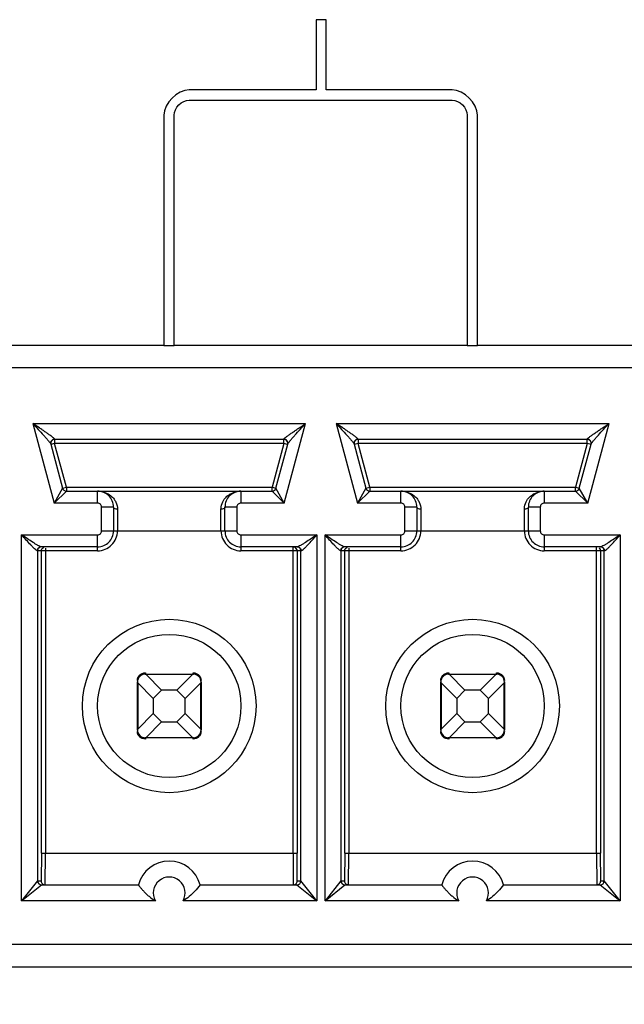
# Model space of a CAD drawing. Header units: inches. Extents: x 0 to 34, y 0 to 22.
# Tile 21 of 124: x 10.02 to 10.244, y 5.296 to 5.661. Entities that reach past the tile are written whole.
import ezdxf

# ---------------------------------------------------------------- set-up
doc = ezdxf.new("R2010")
doc.units = ezdxf.units.IN
doc.header["$LTSCALE"] = 1.87
doc.header["$MEASUREMENT"] = 0
doc.layers.get('0').update_dxf_attribs({"linetype": 'CONTINUOUS'})
doc.layers.add('02___PRT_ALL_AXES', color=7, linetype='CONTINUOUS')
doc.layers.add('DIMENSIONS', color=7, linetype='CONTINUOUS')
doc.styles.get("Standard").update_dxf_attribs({"font": 'txt', "width": 0.8})
doc.dimstyles.new('DIMSTYLE_2', dxfattribs={"dimtxt": 0.125, "dimasz": 0.18, "dimexe": 0.125, "dimexo": 0.0625, "dimgap": 0.09, "dimtad": 0, "dimtih": 1, "dimtoh": 1, "dimdec": 3, "dimlfac": 1.3333333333, "dimzin": 4, "dimdsep": 46, "dimtxsty": 'STANDARD', "dimblk": '_FILLED', "dimblk1": '_FILLED', "dimblk2": '_FILLED', "dimcen": 0.09, "dimadec": 0, "dimazin": 0, "dimtp": 0.001, "dimtm": 0.001, "dimtfac": 1, "dimtdec": 3, "dimtofl": 0, "dimtmove": 0, "dimatfit": 3, "dimldrblk": '_FILLED', "dimfxl": 1, "dimtolj": 1, "dimtzin": 4, "dimarcsym": 0})

# ---------------------------------------------------------------- blocks, each defined once
blk = doc.blocks.new('*D7')
at = {"layer": 'DIMENSIONS', "color": 2, "linetype": 'CONTINUOUS'}
blk.add_line((10.0188810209, 5.2472113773), (10.0188810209, 4.1817363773), dxfattribs=at)
at = {"layer": 'DIMENSIONS', "color": 2, "linetype": 'CONTINUOUS', "insert": (9.9563810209, 4.1192363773), "char_height": 0.125, "width": 1.425, "attachment_point": 3, "rotation": 90, "line_spacing_factor": 0.9}
blk.add_mtext('4.754{\\Ftxt.shx;\\W1.000000;\\H0.125000; }[120.74]', dxfattribs=at)
blk = doc.blocks.new('_FILLED')
at = {"color": 0, "linetype": 'BYBLOCK'}
blk.add_solid([(0, 0), (-1, 0.1736111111), (-1, -0.1736111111)], dxfattribs=at)

msp = doc.modelspace()

# ---------------------------------------------------------------- linework, layer by layer
at = {"color": 7, "linetype": 'CONTINUOUS'}
for p, q in [((10.1333186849, 5.6612509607), (10.1295749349, 5.6612509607)), ((10.1295749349, 5.6612509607), (10.1295749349, 5.6351738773)), ((10.1333186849, 5.6351738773), (10.1333186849, 5.6612509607)), ((10.1295749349, 5.6351738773), (10.0825270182, 5.6351738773)), ((10.1800416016, 5.6351738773), (10.1333186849, 5.6351738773)), ((10.0825270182, 5.6314207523), (10.1800416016, 5.6314207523)), ((10.0731582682, 5.6257947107), (10.0731582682, 5.5402801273)), ((10.0769020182, 5.5402801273), (10.0769020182, 5.6257947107)), ((10.1856666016, 5.6257947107), (10.1856666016, 5.5402801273)), ((10.1894103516, 5.5402801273), (10.1894103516, 5.6257947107)), ((10.0731582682, 5.5402861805), (9.9639311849, 5.5402861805)), ((10.0731582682, 5.5402801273), (10.0769020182, 5.5402801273)), ((10.1856666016, 5.5402861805), (10.0769020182, 5.5402861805)), ((10.1856666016, 5.5402801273), (10.1894103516, 5.5402801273)), ((10.2981343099, 5.5402861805), (10.1894103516, 5.5402861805)), ((10.5097766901, 5.5320361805), (9.7524002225, 5.5320361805)), ((10.0245488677, 5.5113669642), (10.1257133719, 5.5113669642)), ((10.0245488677, 5.5113669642), (10.0324607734, 5.4818393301)), ((10.1178012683, 5.4818393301), (10.1257133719, 5.5113669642)), ((10.1370488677, 5.5113669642), (10.2382133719, 5.5113669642)), ((10.1370488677, 5.5113669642), (10.1449607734, 5.4818393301)), ((10.2303012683, 5.4818393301), (10.2382133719, 5.5113669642)), ((10.0311746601, 5.5037520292), (10.0355661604, 5.4873627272)), ((10.0326406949, 5.5039849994), (10.0312146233, 5.5036028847)), ((10.032640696, 5.5054613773), (10.0326007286, 5.5055806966)), ((10.1176213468, 5.5054613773), (10.0326406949, 5.5054613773)), ((10.0326406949, 5.5054613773), (10.0326406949, 5.5039849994)), ((10.1176213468, 5.5039849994), (10.0326406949, 5.5039849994)), ((10.036992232, 5.4877448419), (10.0326406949, 5.5039849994)), ((10.1176213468, 5.5039849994), (10.1132698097, 5.4877448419)), ((10.1146958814, 5.4873627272), (10.119087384, 5.5037520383)), ((10.1176213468, 5.5039849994), (10.1176213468, 5.5054613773)), ((10.1190474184, 5.5036028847), (10.1176213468, 5.5039849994)), ((10.1176613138, 5.5055806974), (10.1176213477, 5.5054613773)), ((10.1436746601, 5.5037520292), (10.1480661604, 5.4873627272)), ((10.1451406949, 5.5039849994), (10.1437146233, 5.5036028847)), ((10.145140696, 5.5054613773), (10.1451007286, 5.5055806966)), ((10.2301213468, 5.5054613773), (10.1451406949, 5.5054613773)), ((10.1451406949, 5.5054613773), (10.1451406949, 5.5039849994)), ((10.2301213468, 5.5039849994), (10.1451406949, 5.5039849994)), ((10.149492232, 5.4877448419), (10.1451406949, 5.5039849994)), ((10.2301213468, 5.5039849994), (10.2257698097, 5.4877448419)), ((10.2271958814, 5.4873627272), (10.231587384, 5.5037520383)), ((10.2301213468, 5.5039849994), (10.2301213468, 5.5054613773)), ((10.2315474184, 5.5036028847), (10.2301213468, 5.5039849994)), ((10.2301613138, 5.5055806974), (10.2301213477, 5.5054613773)), ((10.0355661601, 5.4873627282), (10.0324607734, 5.4818393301)), ((10.0324607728, 5.4818393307), (10.0369922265, 5.4862684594)), ((10.0355661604, 5.4873627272), (10.036992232, 5.4877448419)), ((10.0369922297, 5.486268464), (10.1132698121, 5.486268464)), ((10.036992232, 5.4877448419), (10.1132698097, 5.4877448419)), ((10.036992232, 5.4877448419), (10.036992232, 5.486268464)), ((10.0485562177, 5.4818393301), (10.0485562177, 5.486268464)), ((10.101705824, 5.486268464), (10.101705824, 5.4818393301)), ((10.1132698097, 5.4877448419), (10.1146958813, 5.4873627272)), ((10.1132698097, 5.486268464), (10.1132698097, 5.4877448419)), ((10.1132698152, 5.4862684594), (10.1178012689, 5.4818393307)), ((10.1178012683, 5.4818393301), (10.1146958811, 5.4873627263)), ((10.1480661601, 5.4873627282), (10.1449607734, 5.4818393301)), ((10.1449607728, 5.4818393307), (10.1494922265, 5.4862684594)), ((10.1480661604, 5.4873627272), (10.149492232, 5.4877448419)), ((10.1494922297, 5.486268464), (10.2257698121, 5.486268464)), ((10.149492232, 5.4877448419), (10.2257698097, 5.4877448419)), ((10.149492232, 5.4877448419), (10.149492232, 5.486268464)), ((10.1610562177, 5.4818393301), (10.1610562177, 5.486268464)), ((10.214205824, 5.486268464), (10.214205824, 5.4818393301)), ((10.2257698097, 5.4877448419), (10.2271958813, 5.4873627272)), ((10.2257698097, 5.486268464), (10.2257698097, 5.4877448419)), ((10.2257698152, 5.4862684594), (10.2303012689, 5.4818393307)), ((10.2303012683, 5.4818393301), (10.2271958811, 5.4873627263)), ((10.0485562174, 5.4818393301), (10.0324607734, 5.4818393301)), ((10.1178012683, 5.4818393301), (10.1017058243, 5.4818393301)), ((10.1610562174, 5.4818393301), (10.1449607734, 5.4818393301)), ((10.2303012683, 5.4818393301), (10.2142058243, 5.4818393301)), ((10.0544617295, 5.4803629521), (10.0500325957, 5.4803629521)), ((10.0500325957, 5.4715046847), (10.0500325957, 5.4803629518)), ((10.0544617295, 5.4803629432), (10.0544617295, 5.4715046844)), ((10.0559381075, 5.4795576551), (10.0559381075, 5.4715046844)), ((10.0943239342, 5.4715046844), (10.0943239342, 5.4795576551)), ((10.1002294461, 5.4803629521), (10.0958003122, 5.4803629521)), ((10.0958003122, 5.4715046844), (10.0958003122, 5.4803629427)), ((10.1002294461, 5.4803629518), (10.1002294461, 5.4715046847)), ((10.1669617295, 5.4803629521), (10.1625325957, 5.4803629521)), ((10.1625325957, 5.4715046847), (10.1625325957, 5.4803629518)), ((10.1669617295, 5.4803629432), (10.1669617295, 5.4715046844)), ((10.1684381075, 5.4795576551), (10.1684381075, 5.4715046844)), ((10.2068239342, 5.4715046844), (10.2068239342, 5.4795576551)), ((10.2127294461, 5.4803629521), (10.2083003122, 5.4803629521)), ((10.2083003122, 5.4715046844), (10.2083003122, 5.4803629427)), ((10.2127294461, 5.4803629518), (10.2127294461, 5.4715046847)), ((10.0500325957, 5.4715046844), (10.1002294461, 5.4715046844)), ((10.1625325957, 5.4715046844), (10.2127294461, 5.4715046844)), ((10.0204006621, 5.4700283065), (10.0485562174, 5.4700283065)), ((10.0204006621, 5.3342015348), (10.0204006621, 5.4700283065)), ((10.0485562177, 5.4641227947), (10.0485562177, 5.4700283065)), ((10.1017058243, 5.4700283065), (10.1298613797, 5.4700283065)), ((10.101705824, 5.4700283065), (10.101705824, 5.4641227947)), ((10.1298613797, 5.4700283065), (10.1298613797, 5.3342015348)), ((10.1329006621, 5.4700283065), (10.1610562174, 5.4700283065)), ((10.1329006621, 5.3342015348), (10.1329006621, 5.4700283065)), ((10.1610562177, 5.4641227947), (10.1610562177, 5.4700283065)), ((10.2142058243, 5.4700283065), (10.2423613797, 5.4700283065)), ((10.214205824, 5.4700283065), (10.214205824, 5.4641227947)), ((10.2423613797, 5.4700283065), (10.2423613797, 5.3342015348)), ((10.0485562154, 5.4641227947), (10.0261868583, 5.4641227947)), ((10.0263060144, 5.4641227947), (10.0263060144, 5.3415834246)), ((10.0485562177, 5.4655991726), (10.0276334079, 5.4655991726)), ((10.0277176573, 5.3519179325), (10.0277176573, 5.4641227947)), ((10.0291939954, 5.4651667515), (10.0291939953, 5.3519181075)), ((10.1226286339, 5.4655991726), (10.101705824, 5.4655991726)), ((10.1240751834, 5.4641227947), (10.1017058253, 5.4641227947)), ((10.1210680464, 5.3519181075), (10.1210680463, 5.4655991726)), ((10.1224547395, 5.4646275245), (10.1225443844, 5.4641227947)), ((10.1225443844, 5.4641227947), (10.1225443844, 5.3519179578)), ((10.1239560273, 5.3415834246), (10.1239560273, 5.4641227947)), ((10.1610562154, 5.4641227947), (10.1386868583, 5.4641227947)), ((10.1388060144, 5.4641227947), (10.1388060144, 5.3415834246)), ((10.1610562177, 5.4655991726), (10.1401334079, 5.4655991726)), ((10.1402176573, 5.3519179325), (10.1402176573, 5.4641227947)), ((10.1416939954, 5.4651667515), (10.1416939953, 5.3519181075)), ((10.2351286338, 5.4655991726), (10.214205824, 5.4655991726)), ((10.2365751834, 5.4641227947), (10.2142058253, 5.4641227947)), ((10.2335680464, 5.3519181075), (10.2335680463, 5.4655991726)), ((10.234603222, 5.4651757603), (10.2349502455, 5.4646395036)), ((10.2349502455, 5.4646395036), (10.2350443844, 5.4641227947)), ((10.2350443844, 5.4641227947), (10.2350443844, 5.3519179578)), ((10.2364560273, 5.3415834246), (10.2364560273, 5.4641227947)), ((10.0661545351, 5.4183512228), (10.0662758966, 5.4183430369)), ((10.0662727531, 5.4188515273), (10.0662727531, 5.4183550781)), ((10.0662727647, 5.4183550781), (10.0839893, 5.4183550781)), ((10.0662758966, 5.4183430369), (10.0665253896, 5.4182260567)), ((10.0837366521, 5.4182260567), (10.0665253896, 5.4182260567)), ((10.07230188, 5.4124495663), (10.0665253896, 5.4182260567)), ((10.0837366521, 5.4182260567), (10.0779601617, 5.4124495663)), ((10.0837366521, 5.4182260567), (10.0839857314, 5.4183429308)), ((10.0839857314, 5.4183429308), (10.0841156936, 5.4183497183)), ((10.0839892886, 5.4183550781), (10.0839892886, 5.4188515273)), ((10.1786545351, 5.4183512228), (10.1787758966, 5.4183430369)), ((10.1787727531, 5.4188515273), (10.1787727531, 5.4183550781)), ((10.1787727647, 5.4183550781), (10.1964893, 5.4183550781)), ((10.1787758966, 5.4183430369), (10.1790253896, 5.4182260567)), ((10.1962366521, 5.4182260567), (10.1790253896, 5.4182260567)), ((10.18480188, 5.4124495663), (10.1790253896, 5.4182260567)), ((10.1962366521, 5.4182260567), (10.1904601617, 5.4124495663)), ((10.1962366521, 5.4182260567), (10.1964857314, 5.4183429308)), ((10.1964857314, 5.4183429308), (10.1966156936, 5.4183497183)), ((10.1964892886, 5.4183550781), (10.1964892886, 5.4188515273)), ((10.0633199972, 5.3976857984), (10.0633199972, 5.4154023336)), ((10.0633321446, 5.415398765), (10.063325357, 5.4155287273)), ((10.0634490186, 5.4151496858), (10.0633321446, 5.415398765)), ((10.0634490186, 5.4151496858), (10.069225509, 5.4093731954)), ((10.0634490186, 5.4151496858), (10.0634490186, 5.3979384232)), ((10.069225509, 5.4093731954), (10.07230188, 5.4124495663)), ((10.0779601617, 5.4124495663), (10.07230188, 5.4124495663)), ((10.0779601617, 5.4124495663), (10.0810365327, 5.4093731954)), ((10.0810365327, 5.4093731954), (10.0868130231, 5.4151496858)), ((10.0869300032, 5.4153991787), (10.0868130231, 5.4151496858)), ((10.0868130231, 5.3979384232), (10.0868130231, 5.4151496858)), ((10.0869381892, 5.4155205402), (10.0869300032, 5.4153991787)), ((10.0869420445, 5.4154023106), (10.0869420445, 5.3976857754)), ((10.1758199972, 5.3976857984), (10.1758199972, 5.4154023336)), ((10.1758321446, 5.415398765), (10.175825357, 5.4155287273)), ((10.1759490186, 5.4151496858), (10.1758321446, 5.415398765)), ((10.1759490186, 5.4151496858), (10.181725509, 5.4093731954)), ((10.1759490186, 5.4151496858), (10.1759490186, 5.3979384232)), ((10.181725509, 5.4093731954), (10.18480188, 5.4124495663)), ((10.1904601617, 5.4124495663), (10.18480188, 5.4124495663)), ((10.1904601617, 5.4124495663), (10.1935365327, 5.4093731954)), ((10.1935365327, 5.4093731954), (10.1993130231, 5.4151496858)), ((10.1994300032, 5.4153991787), (10.1993130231, 5.4151496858)), ((10.1993130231, 5.3979384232), (10.1993130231, 5.4151496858)), ((10.1994381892, 5.4155205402), (10.1994300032, 5.4153991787)), ((10.1994420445, 5.4154023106), (10.1994420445, 5.3976857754)), ((10.069225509, 5.4093731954), (10.069225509, 5.4037149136)), ((10.0810365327, 5.4037149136), (10.0810365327, 5.4093731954)), ((10.181725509, 5.4093731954), (10.181725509, 5.4037149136)), ((10.1935365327, 5.4037149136), (10.1935365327, 5.4093731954)), ((10.069225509, 5.4037149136), (10.0634490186, 5.3979384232)), ((10.07230188, 5.4006385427), (10.069225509, 5.4037149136)), ((10.0810365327, 5.4037149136), (10.0779601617, 5.4006385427)), ((10.0868130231, 5.3979384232), (10.0810365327, 5.4037149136)), ((10.181725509, 5.4037149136), (10.1759490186, 5.3979384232)), ((10.18480188, 5.4006385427), (10.181725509, 5.4037149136)), ((10.1935365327, 5.4037149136), (10.1904601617, 5.4006385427)), ((10.1993130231, 5.3979384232), (10.1935365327, 5.4037149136)), ((10.0633238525, 5.3975675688), (10.0633320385, 5.3976889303)), ((10.0633320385, 5.3976889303), (10.0634490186, 5.3979384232)), ((10.0665253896, 5.3948620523), (10.07230188, 5.4006385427)), ((10.07230188, 5.4006385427), (10.0779601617, 5.4006385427)), ((10.0779601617, 5.4006385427), (10.0837366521, 5.3948620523)), ((10.0868130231, 5.3979384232), (10.0869298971, 5.397689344)), ((10.0869298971, 5.397689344), (10.0869366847, 5.3975593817)), ((10.1758238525, 5.3975675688), (10.1758320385, 5.3976889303)), ((10.1758320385, 5.3976889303), (10.1759490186, 5.3979384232)), ((10.1790253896, 5.3948620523), (10.18480188, 5.4006385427)), ((10.18480188, 5.4006385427), (10.1904601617, 5.4006385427)), ((10.1904601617, 5.4006385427), (10.1962366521, 5.3948620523)), ((10.1993130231, 5.3979384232), (10.1994298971, 5.397689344)), ((10.1994298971, 5.397689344), (10.1994366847, 5.3975593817)), ((10.0662763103, 5.3947451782), (10.0661463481, 5.3947383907)), ((10.083989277, 5.3947330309), (10.0662727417, 5.3947330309)), ((10.0662727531, 5.3947330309), (10.0662727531, 5.3942365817)), ((10.0665253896, 5.3948620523), (10.0662763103, 5.3947451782)), ((10.0665253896, 5.3948620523), (10.0837366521, 5.3948620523)), ((10.0839861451, 5.3947450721), (10.0837366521, 5.3948620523)), ((10.0841075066, 5.3947368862), (10.0839861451, 5.3947450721)), ((10.0839892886, 5.3942365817), (10.0839892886, 5.3947330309)), ((10.1787763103, 5.3947451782), (10.1786463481, 5.3947383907)), ((10.196489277, 5.3947330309), (10.1787727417, 5.3947330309)), ((10.1787727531, 5.3947330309), (10.1787727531, 5.3942365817)), ((10.1790253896, 5.3948620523), (10.1787763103, 5.3947451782)), ((10.1790253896, 5.3948620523), (10.1962366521, 5.3948620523)), ((10.1964861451, 5.3947450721), (10.1962366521, 5.3948620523)), ((10.1966075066, 5.3947368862), (10.1964861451, 5.3947450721)), ((10.1964892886, 5.3942365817), (10.1964892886, 5.3947330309)), ((10.0277176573, 5.3519179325), (10.0276416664, 5.3415834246)), ((10.0277176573, 5.3519180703), (10.1225443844, 5.3519180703)), ((10.0291180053, 5.3401070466), (10.0291939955, 5.3519181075)), ((10.1210680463, 5.3519181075), (10.1211440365, 5.3401070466)), ((10.1226203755, 5.3415834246), (10.1225443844, 5.3519179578)), ((10.1402176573, 5.3519179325), (10.1401416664, 5.3415834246)), ((10.1402176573, 5.3519180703), (10.2350443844, 5.3519180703)), ((10.1416180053, 5.3401070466), (10.1416939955, 5.3519181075)), ((10.2335680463, 5.3519181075), (10.2336440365, 5.3401070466)), ((10.2351203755, 5.3415834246), (10.2350443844, 5.3519179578)), ((10.0204006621, 5.3342015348), (10.0277860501, 5.3401070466)), ((10.02630601, 5.3415832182), (10.0204006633, 5.3342015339)), ((10.0263060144, 5.3415834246), (10.0276416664, 5.3415834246)), ((10.0277827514, 5.3401070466), (10.0636950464, 5.3401070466)), ((10.0865669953, 5.3401070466), (10.1224792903, 5.3401070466)), ((10.1224759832, 5.3401070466), (10.1298613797, 5.3342015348)), ((10.1226203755, 5.3415834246), (10.1239560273, 5.3415834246)), ((10.1298613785, 5.3342015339), (10.1239560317, 5.3415832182)), ((10.1329006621, 5.3342015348), (10.1402860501, 5.3401070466)), ((10.13880601, 5.3415832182), (10.1329006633, 5.3342015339)), ((10.1388060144, 5.3415834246), (10.1401416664, 5.3415834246)), ((10.1402827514, 5.3401070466), (10.1761950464, 5.3401070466)), ((10.1990669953, 5.3401070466), (10.2349792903, 5.3401070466)), ((10.2349759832, 5.3401070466), (10.2423613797, 5.3342015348)), ((10.2351203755, 5.3415834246), (10.2364560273, 5.3415834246)), ((10.2423613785, 5.3342015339), (10.2364560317, 5.3415832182)), ((10.0700166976, 5.3342015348), (10.0204006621, 5.3342015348)), ((10.1298613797, 5.3342015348), (10.0802453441, 5.3342015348)), ((10.1825166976, 5.3342015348), (10.1329006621, 5.3342015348)), ((10.2423613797, 5.3342015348), (10.1927453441, 5.3342015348)), ((10.5097766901, 5.3179613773), (9.5279853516, 5.3179613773))]:
    msp.add_line(p, q, dxfattribs=at)
for centre, radius in [((10.0751310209, 5.4065440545), 0.0321850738), ((10.1876310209, 5.4065440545), 0.0321850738), ((10.0751310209, 5.4065440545), 0.0265748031), ((10.1876310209, 5.4065440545), 0.0265748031)]:
    msp.add_circle(centre, radius, dxfattribs=at)
for centre, radius, start, end in [((10.0326406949, 5.5039849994), 0.001476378, 90.0000001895, 195), ((10.1176213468, 5.5039849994), 0.001476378, 345.0000000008, 90), ((10.1451406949, 5.5039849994), 0.001476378, 90.0000001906, 195), ((10.2301213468, 5.5039849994), 0.001476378, 345.0000000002, 90), ((10.036992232, 5.4877448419), 0.001476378, 194.9999980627, 270), ((10.0485562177, 5.4803629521), 0.0059055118, 359.9999128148, 90.0000000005), ((10.101705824, 5.4803629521), 0.0059055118, 89.9988714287, 180.0000000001), ((10.1132698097, 5.4877448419), 0.001476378, 270, 345.0000019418), ((10.149492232, 5.4877448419), 0.001476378, 194.9999980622, 270), ((10.1610562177, 5.4803629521), 0.0059055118, 359.9999128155, 90), ((10.214205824, 5.4803629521), 0.0059055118, 89.9988714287, 180.0000000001), ((10.2257698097, 5.4877448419), 0.001476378, 270, 345.0000019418), ((10.0485562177, 5.4803629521), 0.0014763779, 359.9999885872, 90.0000114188), ((10.101705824, 5.4803629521), 0.0014763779, 89.9999885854, 180.0000114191), ((10.1610562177, 5.4803629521), 0.0014763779, 359.9999885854, 90.0000114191), ((10.214205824, 5.4803629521), 0.0014763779, 89.9999885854, 180.0000114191), ((10.0485562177, 5.4715046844), 0.0073818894, 269.999982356, 360), ((10.0485562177, 5.4715046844), 0.0014763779, 269.9999885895, 1.14144e-05), ((10.0485562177, 5.4715046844), 0.0059055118, 269.9999999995, 360), ((10.101705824, 5.4715046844), 0.0073818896, 180, 270.0000099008), ((10.101705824, 5.4715046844), 0.0059055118, 180, 270.0000000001), ((10.101705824, 5.4715046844), 0.0014763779, 179.9999885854, 270.0000114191), ((10.1610562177, 5.4715046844), 0.0073818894, 269.999982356, 360), ((10.1610562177, 5.4715046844), 0.0014763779, 269.9999885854, 1.14191e-05), ((10.1610562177, 5.4715046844), 0.0059055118, 269.9999999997, 360), ((10.214205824, 5.4715046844), 0.0073818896, 180, 270.0000099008), ((10.214205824, 5.4715046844), 0.0059055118, 180, 270.0000000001), ((10.214205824, 5.4715046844), 0.0014763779, 179.9999885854, 270.0000114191), ((10.0277819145, 5.4641232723), 0.0014759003, 89.9830087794, 180.0185438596), ((10.0291934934, 5.4641150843), 0.0014828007, 109.8794210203, 119.8335695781), ((10.1210691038, 5.4641253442), 0.0014738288, 19.9214625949, 90.0411086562), ((10.1224801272, 5.4641232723), 0.0014759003, 359.9814561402, 90.016990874), ((10.1402819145, 5.4641232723), 0.0014759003, 89.9830087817, 180.0185438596), ((10.1416934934, 5.4641150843), 0.0014828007, 109.8794210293, 119.8335695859), ((10.2349801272, 5.4641232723), 0.0014759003, 359.9814561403, 90.0169908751), ((10.0662727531, 5.4154023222), 0.0029527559, 90, 179.9997786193), ((10.0839892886, 5.4154023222), 0.0029527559, 0, 89.9997786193), ((10.1787727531, 5.4154023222), 0.0029527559, 90, 179.9997786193), ((10.1964892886, 5.4154023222), 0.0029527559, 0, 89.9997786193), ((10.0662727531, 5.3976857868), 0.0029527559, 180, 269.9997786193), ((10.0839892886, 5.3976857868), 0.0029527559, 270, 359.9997786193), ((10.1787727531, 5.3976857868), 0.0029527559, 180, 269.9997786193), ((10.1964892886, 5.3976857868), 0.0029527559, 270, 359.9997786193), ((10.0751310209, 5.3371542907), 0.0118110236, 14.4775121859, 165.5224878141), ((10.1876310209, 5.3371542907), 0.0118110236, 14.4775121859, 165.5224878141), ((10.0751310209, 5.3371542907), 0.0059054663, 329.9999999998, 209.9999999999), ((10.1876310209, 5.3371542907), 0.0059054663, 330.0000000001, 209.9999999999), ((10.0277824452, 5.3415833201), 0.0014764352, 180.0114326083, 269.9994910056), ((10.0291175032, 5.3415828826), 0.001475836, 179.9789584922, 270.0194926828), ((10.1211445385, 5.3415828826), 0.0014758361, 269.9805084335, 0.0210404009), ((10.1224795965, 5.3415833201), 0.0014764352, 270.0005093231, 359.9885669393), ((10.1402824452, 5.3415833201), 0.0014764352, 180.0114326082, 269.9994910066), ((10.1416175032, 5.3415828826), 0.001475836, 179.9789584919, 270.0194926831), ((10.2336445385, 5.3415828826), 0.0014758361, 269.9805084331, 0.0210404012), ((10.2349795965, 5.3415833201), 0.0014764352, 270.000509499, 359.9885668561)]:
    msp.add_arc(centre, radius, start, end, dxfattribs=at)
for points in [[(10.0825270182, 5.6351738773), (10.0781080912, 5.6351738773), (10.0731582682, 5.6302136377), (10.0731582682, 5.6257947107)], [(10.1894103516, 5.6257947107), (10.1894103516, 5.6302136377), (10.1844605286, 5.6351738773), (10.1800416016, 5.6351738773)], [(10.0769020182, 5.6257947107), (10.0769020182, 5.6284466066), (10.0798751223, 5.6314207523), (10.0825270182, 5.6314207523)], [(10.1800416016, 5.6314207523), (10.1826934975, 5.6314207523), (10.1856666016, 5.6284466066), (10.1856666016, 5.6257947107)]]:
    msp.add_open_spline(points, degree=3, dxfattribs=at)
for points, knots in [([(10.0326007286, 5.5055806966), (10.0325766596, 5.5056525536), (10.0324402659, 5.5058070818), (10.0320516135, 5.5061704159), (10.0313536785, 5.5067020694), (10.0303870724, 5.5074019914), (10.0293005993, 5.5081578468), (10.0281523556, 5.5089430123), (10.0265632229, 5.5100172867), (10.0253573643, 5.5108252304), (10.0245488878, 5.5113668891)], [0, 0, 0, 0, 0.0228811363, 0.0598736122, 0.1623242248, 0.2861061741, 0.4208522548, 0.56172815, 0.7061679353, 1, 1, 1, 1]), ([(10.0245488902, 5.5113668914), (10.0252202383, 5.5106406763), (10.0265420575, 5.5092103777), (10.0281642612, 5.5074393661), (10.0293774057, 5.5060787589), (10.0301773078, 5.5051643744), (10.0307651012, 5.5044094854), (10.0311199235, 5.5039562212), (10.031174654, 5.5037520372)], [0, 0, 0, 0, 0.2935344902, 0.578126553, 0.7125014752, 0.8351304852, 0.9372582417, 1, 1, 1, 1]), ([(10.1176613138, 5.5055806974), (10.1176853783, 5.5056525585), (10.117821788, 5.5058070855), (10.1182104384, 5.5061704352), (10.1189084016, 5.5067020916), (10.1198750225, 5.5074020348), (10.120961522, 5.5081579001), (10.1221097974, 5.5089430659), (10.1236989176, 5.5100174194), (10.1249049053, 5.510825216), (10.125713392, 5.5113668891)], [0, 0, 0, 0, 0.0228814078, 0.0598740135, 0.1623251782, 0.2861072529, 0.4208534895, 0.5617292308, 0.7061687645, 1, 1, 1, 1]), ([(10.119087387, 5.5037520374), (10.1191420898, 5.5039562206), (10.1194969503, 5.504409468), (10.1200847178, 5.5051643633), (10.1208846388, 5.5060787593), (10.1220978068, 5.5074393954), (10.1237200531, 5.5092104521), (10.1250419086, 5.5106407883), (10.1257132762, 5.5113670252)], [0, 0, 0, 0, 0.0627382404, 0.1648643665, 0.2874933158, 0.4218683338, 0.7064621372, 1, 1, 1, 1]), ([(10.1451007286, 5.5055806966), (10.1450766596, 5.5056525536), (10.1449402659, 5.5058070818), (10.1445516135, 5.5061704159), (10.1438536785, 5.5067020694), (10.1428870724, 5.5074019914), (10.1418005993, 5.5081578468), (10.1406523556, 5.5089430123), (10.1390632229, 5.5100172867), (10.1378573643, 5.5108252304), (10.1370488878, 5.5113668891)], [0, 0, 0, 0, 0.0228811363, 0.0598736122, 0.1623242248, 0.2861061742, 0.4208522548, 0.5617281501, 0.7061679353, 1, 1, 1, 1]), ([(10.1370488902, 5.5113668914), (10.1377202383, 5.5106406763), (10.1390420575, 5.5092103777), (10.1406642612, 5.5074393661), (10.1418774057, 5.5060787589), (10.1426773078, 5.5051643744), (10.1432651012, 5.5044094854), (10.1436199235, 5.5039562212), (10.143674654, 5.5037520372)], [0, 0, 0, 0, 0.2935344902, 0.578126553, 0.7125014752, 0.8351304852, 0.9372582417, 1, 1, 1, 1]), ([(10.2301613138, 5.5055806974), (10.2301853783, 5.5056525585), (10.230321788, 5.5058070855), (10.2307104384, 5.5061704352), (10.2314084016, 5.5067020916), (10.2323750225, 5.5074020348), (10.233461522, 5.5081579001), (10.2346097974, 5.5089430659), (10.2361989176, 5.5100174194), (10.2374049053, 5.510825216), (10.238213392, 5.5113668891)], [0, 0, 0, 0, 0.0228814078, 0.0598740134, 0.1623251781, 0.2861072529, 0.4208534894, 0.5617292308, 0.7061687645, 1, 1, 1, 1]), ([(10.231587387, 5.5037520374), (10.2316420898, 5.5039562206), (10.2319969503, 5.504409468), (10.2325847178, 5.5051643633), (10.2333846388, 5.5060787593), (10.2345978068, 5.5074393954), (10.2362200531, 5.5092104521), (10.2375419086, 5.5106407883), (10.2382132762, 5.5113670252)], [0, 0, 0, 0, 0.0627382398, 0.1648643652, 0.2874933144, 0.4218683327, 0.7064621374, 1, 1, 1, 1]), ([(10.0326007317, 5.5055806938), (10.0321669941, 5.5055760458), (10.0312606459, 5.505152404), (10.0310642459, 5.5041640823), (10.0311746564, 5.503752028)], [0, 0, 0, 0, 0.5041682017, 1, 1, 1, 1]), ([(10.1190873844, 5.5037520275), (10.1191977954, 5.5041640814), (10.119001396, 5.5051524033), (10.1180950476, 5.5055760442), (10.11766131, 5.5055806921)], [0, 0, 0, 0, 0.4958316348, 1, 1, 1, 1]), ([(10.1451007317, 5.5055806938), (10.1446669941, 5.5055760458), (10.1437606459, 5.505152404), (10.1435642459, 5.5041640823), (10.1436746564, 5.503752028)], [0, 0, 0, 0, 0.5041682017, 1, 1, 1, 1]), ([(10.2315873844, 5.5037520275), (10.2316977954, 5.5041640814), (10.231501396, 5.5051524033), (10.2305950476, 5.5055760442), (10.23016131, 5.5055806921)], [0, 0, 0, 0, 0.4958316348, 1, 1, 1, 1]), ([(10.0485562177, 5.486268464), (10.0497635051, 5.4862684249), (10.0523025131, 5.4857082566), (10.0543026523, 5.4839565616), (10.0549869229, 5.4828528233)], [0, 0, 0, 0, 0.4817727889, 1, 1, 1, 1]), ([(10.0952755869, 5.4828535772), (10.0959599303, 5.4839571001), (10.0979600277, 5.4857084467), (10.1004988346, 5.4862684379), (10.1017060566, 5.486268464)], [0, 0, 0, 0, 0.5182129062, 1, 1, 1, 1]), ([(10.1610562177, 5.486268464), (10.1622635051, 5.4862684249), (10.1648025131, 5.4857082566), (10.1668026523, 5.4839565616), (10.1674869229, 5.4828528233)], [0, 0, 0, 0, 0.4817727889, 1, 1, 1, 1]), ([(10.2077755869, 5.4828535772), (10.2084599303, 5.4839571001), (10.2104600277, 5.4857084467), (10.2129988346, 5.4862684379), (10.2142060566, 5.486268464)], [0, 0, 0, 0, 0.5182129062, 1, 1, 1, 1]), ([(10.0549869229, 5.4828528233), (10.0551294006, 5.4826230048), (10.0556762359, 5.4816093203), (10.0559380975, 5.4804383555), (10.0559381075, 5.4795576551)], [0, 0, 0, 0, 0.2349060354, 1, 1, 1, 1]), ([(10.0943239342, 5.4795576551), (10.094323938, 5.4798676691), (10.0944106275, 5.4810195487), (10.0948316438, 5.4821377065), (10.0952755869, 5.4828535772)], [0, 0, 0, 0, 0.2690239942, 1, 1, 1, 1]), ([(10.1674869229, 5.4828528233), (10.1676294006, 5.4826230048), (10.1681762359, 5.4816093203), (10.1684380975, 5.4804383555), (10.1684381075, 5.4795576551)], [0, 0, 0, 0, 0.2349060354, 1, 1, 1, 1]), ([(10.2068239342, 5.4795576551), (10.206823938, 5.4798676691), (10.2069106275, 5.4810195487), (10.2073316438, 5.4821377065), (10.2077755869, 5.4828535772)], [0, 0, 0, 0, 0.2690239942, 1, 1, 1, 1]), ([(10.0559381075, 5.4795576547), (10.0557547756, 5.4795576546), (10.0552124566, 5.4796028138), (10.054461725, 5.4799658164), (10.0544617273, 5.4803629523)], [0, 0, 0, 0, 0.3158347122, 1, 1, 1, 1]), ([(10.0958003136, 5.4803629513), (10.0958003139, 5.4802569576), (10.0956548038, 5.4799331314), (10.0950942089, 5.4796307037), (10.0945978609, 5.4795576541), (10.0943239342, 5.4795576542)], [0, 0, 0, 0, 0.1758142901, 0.5456312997, 1, 1, 1, 1]), ([(10.1684381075, 5.4795576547), (10.1682547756, 5.4795576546), (10.1677124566, 5.4796028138), (10.166961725, 5.4799658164), (10.1669617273, 5.4803629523)], [0, 0, 0, 0, 0.3158347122, 1, 1, 1, 1]), ([(10.2083003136, 5.4803629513), (10.2083003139, 5.4802569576), (10.2081548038, 5.4799331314), (10.2075942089, 5.4796307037), (10.2070978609, 5.4795576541), (10.2068239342, 5.4795576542)], [0, 0, 0, 0, 0.1758142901, 0.5456312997, 1, 1, 1, 1]), ([(10.0276334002, 5.4655991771), (10.0274703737, 5.4655991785), (10.027062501, 5.4657832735), (10.0263937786, 5.4661305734), (10.0255514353, 5.4666405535), (10.0242521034, 5.467463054), (10.0225235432, 5.468604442), (10.0211192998, 5.4695462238), (10.0204006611, 5.470028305)], [0, 0, 0, 0, 0.0575207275, 0.1514640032, 0.2695536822, 0.4033195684, 0.6946753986, 1, 1, 1, 1]), ([(10.0261868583, 5.4641227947), (10.0260432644, 5.4641227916), (10.0256990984, 5.4643992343), (10.0251658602, 5.4648569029), (10.0244868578, 5.4655489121), (10.0234475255, 5.4666440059), (10.022077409, 5.4681544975), (10.0209680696, 5.4693938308), (10.0204006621, 5.4700283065)], [0, 0, 0, 0, 0.0519201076, 0.1446430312, 0.2636420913, 0.3983097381, 0.6922330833, 1, 1, 1, 1]), ([(10.1298613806, 5.470028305), (10.1291427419, 5.4695462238), (10.1277384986, 5.468604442), (10.1260099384, 5.467463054), (10.1247106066, 5.4666405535), (10.1238682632, 5.4661305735), (10.1231995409, 5.4657832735), (10.1227916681, 5.4655991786), (10.1226286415, 5.4655991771)], [0, 0, 0, 0, 0.3053246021, 0.596680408, 0.730446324, 0.8485359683, 0.9424792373, 1, 1, 1, 1]), ([(10.1240751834, 5.4641227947), (10.1242187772, 5.4641227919), (10.1245629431, 5.4643992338), (10.1250961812, 5.4648569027), (10.1257751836, 5.4655489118), (10.126814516, 5.4666440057), (10.1281846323, 5.4681544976), (10.1292939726, 5.4693938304), (10.1298613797, 5.4700283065)], [0, 0, 0, 0, 0.0519200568, 0.1446429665, 0.2636420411, 0.3983097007, 0.6922330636, 1, 1, 1, 1]), ([(10.1401334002, 5.4655991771), (10.1399703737, 5.4655991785), (10.139562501, 5.4657832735), (10.1388937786, 5.4661305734), (10.1380514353, 5.4666405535), (10.1367521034, 5.467463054), (10.1350235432, 5.468604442), (10.1336192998, 5.4695462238), (10.1329006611, 5.470028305)], [0, 0, 0, 0, 0.0575207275, 0.1514640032, 0.2695536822, 0.4033195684, 0.6946753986, 1, 1, 1, 1]), ([(10.1386868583, 5.4641227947), (10.1385432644, 5.4641227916), (10.1381990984, 5.4643992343), (10.1376658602, 5.4648569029), (10.1369868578, 5.4655489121), (10.1359475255, 5.4666440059), (10.134577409, 5.4681544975), (10.1334680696, 5.4693938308), (10.1329006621, 5.4700283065)], [0, 0, 0, 0, 0.0519201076, 0.1446430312, 0.2636420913, 0.3983097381, 0.6922330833, 1, 1, 1, 1]), ([(10.2423613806, 5.470028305), (10.2416427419, 5.4695462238), (10.2402384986, 5.468604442), (10.2385099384, 5.467463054), (10.2372106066, 5.4666405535), (10.2363682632, 5.4661305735), (10.2356995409, 5.4657832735), (10.2352916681, 5.4655991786), (10.2351286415, 5.4655991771)], [0, 0, 0, 0, 0.3053246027, 0.5966804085, 0.7304463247, 0.848535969, 0.9424792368, 1, 1, 1, 1]), ([(10.2365751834, 5.4641227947), (10.2367187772, 5.4641227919), (10.2370629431, 5.4643992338), (10.2375961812, 5.4648569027), (10.2382751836, 5.4655489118), (10.239314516, 5.4666440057), (10.2406846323, 5.4681544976), (10.2417939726, 5.4693938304), (10.2423613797, 5.4700283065)], [0, 0, 0, 0, 0.0519200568, 0.1446429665, 0.2636420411, 0.3983097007, 0.6922330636, 1, 1, 1, 1]), ([(10.0276334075, 5.4655991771), (10.0272632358, 5.4655991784), (10.0264882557, 5.4652768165), (10.0261868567, 5.464498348), (10.0261868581, 5.4641227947)], [0, 0, 0, 0, 0.4963916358, 1, 1, 1, 1]), ([(10.0277176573, 5.4641227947), (10.0277176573, 5.4643775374), (10.0278545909, 5.4648959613), (10.0282349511, 5.4652744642), (10.0284558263, 5.4654013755)], [0, 0, 0, 0, 0.5000029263, 1, 1, 1, 1]), ([(10.1226286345, 5.4655991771), (10.1229988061, 5.4655991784), (10.1237737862, 5.4652768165), (10.1240751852, 5.464498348), (10.1240751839, 5.4641227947)], [0, 0, 0, 0, 0.4963916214, 1, 1, 1, 1]), ([(10.1401334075, 5.4655991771), (10.1397632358, 5.4655991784), (10.1389882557, 5.4652768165), (10.1386868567, 5.464498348), (10.1386868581, 5.4641227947)], [0, 0, 0, 0, 0.4963916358, 1, 1, 1, 1]), ([(10.1402176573, 5.4641227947), (10.1402176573, 5.4643775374), (10.1403545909, 5.4648959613), (10.1407349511, 5.4652744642), (10.1409558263, 5.4654013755)], [0, 0, 0, 0, 0.5000029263, 1, 1, 1, 1]), ([(10.2351286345, 5.4655991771), (10.2354988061, 5.4655991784), (10.2362737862, 5.4652768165), (10.2365751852, 5.464498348), (10.2365751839, 5.4641227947)], [0, 0, 0, 0, 0.4963916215, 1, 1, 1, 1]), ([(10.0633199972, 5.4159980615), (10.0633199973, 5.416369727), (10.0634754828, 5.4171250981), (10.0641366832, 5.4180732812), (10.0651174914, 5.4187048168), (10.0658891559, 5.4188515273), (10.0662727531, 5.4188515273)], [0, 0, 0, 0, 0.2460684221, 0.4944159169, 0.7460319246, 1, 1, 1, 1]), ([(10.0839892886, 5.4188515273), (10.0843728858, 5.4188515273), (10.0851445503, 5.4187048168), (10.0861253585, 5.4180732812), (10.0867865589, 5.4171250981), (10.0869420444, 5.416369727), (10.0869420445, 5.4159980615)], [0, 0, 0, 0, 0.2539680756, 0.5055840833, 0.7539315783, 1, 1, 1, 1]), ([(10.0841156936, 5.4183497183), (10.0841199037, 5.4183500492), (10.0841285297, 5.4183505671), (10.0841371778, 5.4183505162), (10.0841415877, 5.4183503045)], [0, 0, 0, 0, 0.4888888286, 1, 1, 1, 1]), ([(10.1758199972, 5.4159980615), (10.1758199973, 5.416369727), (10.1759754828, 5.4171250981), (10.1766366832, 5.4180732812), (10.1776174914, 5.4187048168), (10.1783891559, 5.4188515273), (10.1787727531, 5.4188515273)], [0, 0, 0, 0, 0.2460684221, 0.4944159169, 0.7460319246, 1, 1, 1, 1]), ([(10.1964892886, 5.4188515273), (10.1968728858, 5.4188515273), (10.1976445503, 5.4187048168), (10.1986253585, 5.4180732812), (10.1992865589, 5.4171250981), (10.1994420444, 5.416369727), (10.1994420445, 5.4159980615)], [0, 0, 0, 0, 0.2539680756, 0.5055840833, 0.7539315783, 1, 1, 1, 1]), ([(10.1966156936, 5.4183497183), (10.1966199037, 5.4183500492), (10.1966285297, 5.4183505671), (10.1966371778, 5.4183505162), (10.1966415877, 5.4183503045)], [0, 0, 0, 0, 0.4888888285, 1, 1, 1, 1]), ([(10.063325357, 5.4155287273), (10.0633250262, 5.4155329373), (10.0633245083, 5.4155415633), (10.0633245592, 5.4155502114), (10.0633247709, 5.4155546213)], [0, 0, 0, 0, 0.4888888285, 1, 1, 1, 1]), ([(10.175825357, 5.4155287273), (10.1758250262, 5.4155329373), (10.1758245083, 5.4155415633), (10.1758245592, 5.4155502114), (10.1758247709, 5.4155546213)], [0, 0, 0, 0, 0.4888888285, 1, 1, 1, 1]), ([(10.0869366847, 5.3975593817), (10.0869370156, 5.3975551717), (10.0869375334, 5.3975465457), (10.0869374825, 5.3975378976), (10.0869372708, 5.3975334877)], [0, 0, 0, 0, 0.4888888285, 1, 1, 1, 1]), ([(10.1994366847, 5.3975593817), (10.1994370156, 5.3975551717), (10.1994375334, 5.3975465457), (10.1994374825, 5.3975378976), (10.1994372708, 5.3975334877)], [0, 0, 0, 0, 0.4888888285, 1, 1, 1, 1]), ([(10.0662727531, 5.3942365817), (10.0658891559, 5.3942365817), (10.0651174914, 5.3943832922), (10.0641366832, 5.3950148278), (10.0634754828, 5.3959630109), (10.0633199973, 5.396718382), (10.0633199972, 5.3970900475)], [0, 0, 0, 0, 0.2539680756, 0.5055840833, 0.7539315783, 1, 1, 1, 1]), ([(10.0661463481, 5.3947383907), (10.066142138, 5.3947380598), (10.066133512, 5.3947375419), (10.0661248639, 5.3947375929), (10.066120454, 5.3947378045)], [0, 0, 0, 0, 0.4888888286, 1, 1, 1, 1]), ([(10.0869420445, 5.3970900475), (10.0869420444, 5.396718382), (10.0867865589, 5.3959630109), (10.0861253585, 5.3950148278), (10.0851445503, 5.3943832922), (10.0843728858, 5.3942365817), (10.0839892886, 5.3942365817)], [0, 0, 0, 0, 0.2460684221, 0.4944159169, 0.7460319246, 1, 1, 1, 1]), ([(10.1787727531, 5.3942365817), (10.1783891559, 5.3942365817), (10.1776174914, 5.3943832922), (10.1766366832, 5.3950148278), (10.1759754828, 5.3959630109), (10.1758199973, 5.396718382), (10.1758199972, 5.3970900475)], [0, 0, 0, 0, 0.2539680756, 0.5055840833, 0.7539315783, 1, 1, 1, 1]), ([(10.1786463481, 5.3947383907), (10.178642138, 5.3947380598), (10.178633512, 5.3947375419), (10.1786248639, 5.3947375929), (10.178620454, 5.3947378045)], [0, 0, 0, 0, 0.4888888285, 1, 1, 1, 1]), ([(10.1994420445, 5.3970900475), (10.1994420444, 5.396718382), (10.1992865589, 5.3959630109), (10.1986253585, 5.3950148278), (10.1976445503, 5.3943832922), (10.1968728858, 5.3942365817), (10.1964892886, 5.3942365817)], [0, 0, 0, 0, 0.2460684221, 0.4944159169, 0.7460319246, 1, 1, 1, 1]), ([(10.0636950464, 5.3401070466), (10.0637141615, 5.3401070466), (10.0637426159, 5.3400108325), (10.063862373, 5.3399137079), (10.0640209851, 5.3396821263), (10.0642534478, 5.3394059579), (10.0645358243, 5.3390585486), (10.0650036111, 5.3385089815), (10.0656823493, 5.3377500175), (10.0666047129, 5.3368102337), (10.0680023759, 5.3355411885), (10.069176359, 5.3346867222), (10.0700166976, 5.3342015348)], [0, 0, 0, 0, 0.0065916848, 0.0260717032, 0.0576148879, 0.100007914, 0.1518161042, 0.2115344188, 0.3490586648, 0.5027464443, 0.6653827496, 1, 1, 1, 1]), ([(10.0865669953, 5.3401070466), (10.0859505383, 5.3393187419), (10.084086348, 5.3370818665), (10.0818754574, 5.3351427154), (10.0802453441, 5.3342015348)], [0, 0, 0, 0, 0.349621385, 1, 1, 1, 1]), ([(10.1761950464, 5.3401070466), (10.1762141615, 5.3401070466), (10.1762426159, 5.3400108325), (10.176362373, 5.3399137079), (10.1765209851, 5.3396821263), (10.1767534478, 5.3394059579), (10.1770358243, 5.3390585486), (10.1775036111, 5.3385089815), (10.1781823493, 5.3377500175), (10.1791047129, 5.3368102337), (10.1805023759, 5.3355411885), (10.181676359, 5.3346867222), (10.1825166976, 5.3342015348)], [0, 0, 0, 0, 0.0065916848, 0.0260717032, 0.0576148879, 0.100007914, 0.1518161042, 0.2115344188, 0.3490586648, 0.5027464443, 0.6653827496, 1, 1, 1, 1]), ([(10.1990669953, 5.3401070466), (10.1984505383, 5.3393187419), (10.196586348, 5.3370818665), (10.1943754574, 5.3351427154), (10.1927453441, 5.3342015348)], [0, 0, 0, 0, 0.349621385, 1, 1, 1, 1])]:
    msp.add_open_spline(points, degree=3, knots=knots, dxfattribs=at)
at = {"layer": '02___PRT_ALL_AXES', "color": 7, "linetype": 'CONTINUOUS'}
msp.add_line((9.5197353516, 5.3097113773), (10.5180266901, 5.3097113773), dxfattribs=at)

# ---------------------------------------------------------------- dimensions: what is measured, and where the dimension line sits
at = {"layer": 'DIMENSIONS', "color": 2, "linetype": 'CONTINUOUS'}
dim = msp.add_ordinate_dim(feature_location=(10.0188810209, 5.2472113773), offset=(0, -1.0654750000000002), dtype=1, origin=(6.4537353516, 5.3097113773), dimstyle='DIMSTYLE_2', override={"dimtad": 1, "dimtih": 0, "dimtoh": 0}, dxfattribs=at)
dim.commit()
dim.dimension.update_dxf_attribs({"geometry": '*D7', "text_midpoint": (10.0188810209, 3.4067363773)})

doc.saveas('drawing.dxf')
